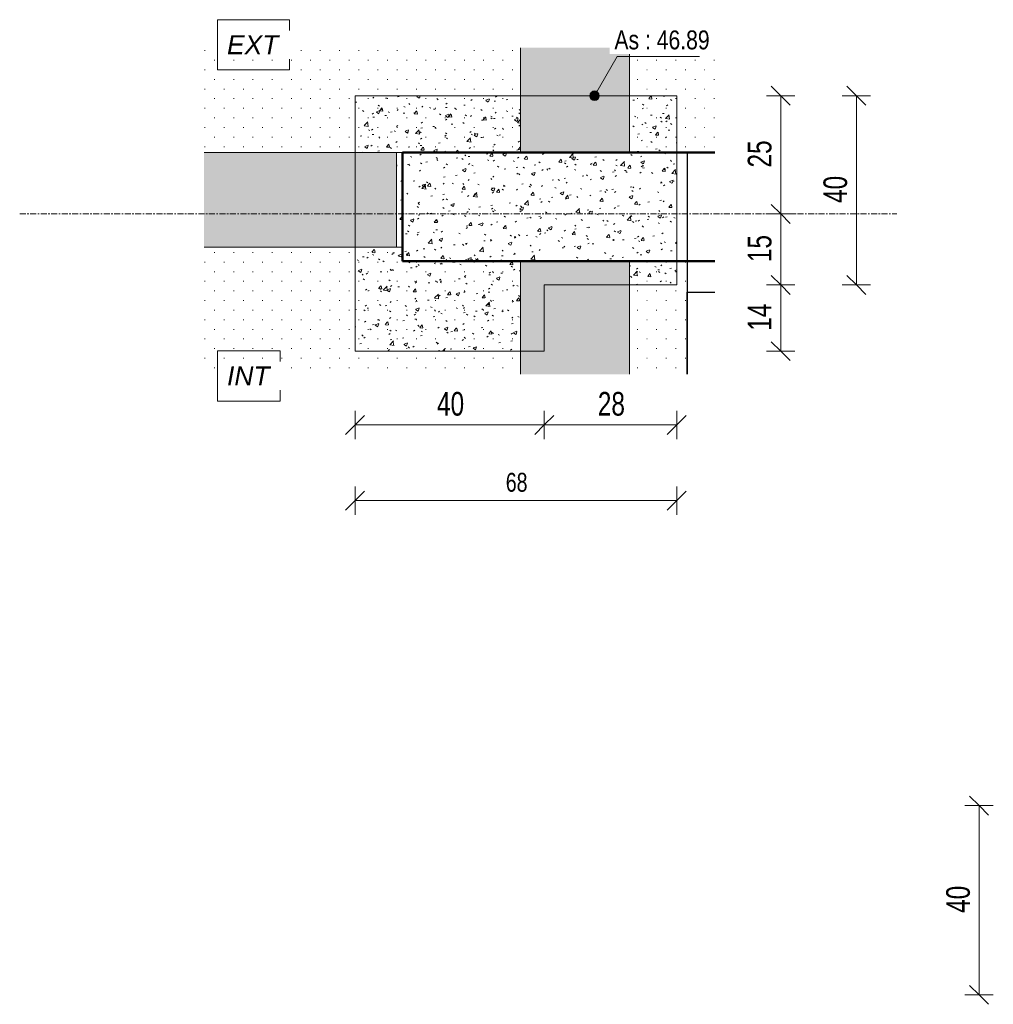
# Model space of a CAD drawing. Header units: millimetres. Extents: x 8507 to 110494, y 1100 to 66219.
# Tile 37 of 38: x 105705 to 107764, y 60068 to 62149. Entities that reach past the tile are written whole.
import ezdxf

# ---------------------------------------------------------------- set-up
doc = ezdxf.new("R2010")
doc.units = ezdxf.units.MM
doc.linetypes.add('Ligne de quadrillage', pattern=[22.225, 12.7, -3.175, 3.175, -3.175])
doc.linetypes.add('Tiret 1_16_', pattern=[3.175, 1.5875, -1.5875])
for name, color, linetype, lineweight in [('A-ANNO-DIMS', 211, 'Continuous', 9), ('A-ANNO-DIMS-20', 211, 'Continuous', 9), ('A-DETL-MBND', 5, 'Continuous', 5), ('A-DOOR', 31, 'Continuous', 9), ('A-WALL', 113, 'Continuous', 9), ('G-ANNO-DIMS', 111, 'Continuous', 9), ('G-ANNO-TEXT', 231, 'Continuous', 9), ('S-GRID', 1, 'Continuous', 9)]:
    doc.layers.add(name, color=color, linetype=linetype, lineweight=lineweight)
doc.styles.add('Arial Narrow_4', font='ARIALN.TTF', dxfattribs={"width": 0.9, "height": 50})
doc.styles.add('Arial Narrow_5', font='ARIALN.TTF', dxfattribs={"width": 0.9, "height": 40})
doc.styles.add('Arial_4', font='arial.ttf', dxfattribs={"width": 0.8, "height": 40})
doc.styles.add('Arial_I_2', font='ariali.ttf', dxfattribs={"height": 40})
doc.dimstyles.new('AB6_1_50_-_GB_4', dxfattribs={"dimscale": 304.8, "dimtxt": 51.171549, "dimasz": 0.131234, "dimexe": 0.098425, "dimexo": 0.0625, "dimgap": 0.016404, "dimtad": 1, "dimdec": 0, "dimlfac": 0.1, "dimdsep": 46, "dimtxsty": 'Arial Narrow_4', "dimblk1": 'OBLIQUE', "dimblk2": 'OBLIQUE', "dimsah": 1, "dimcen": 0.09, "dimazin": 0, "dimtfac": 1, "dimtdec": 4, "dimtix": 1, "dimtmove": 0, "dimatfit": 3, "dimfxl": 0.098425, "dimfxlon": 1, "dimtvp": 1, "dimtolj": 1, "dimtzin": 0, "dimarcsym": 2})
doc.dimstyles.new('AB6_1_50_-_GB_Masqué_1', dxfattribs={"dimscale": 304.8, "dimtxt": 51.171549, "dimasz": 0.131234, "dimexe": 0.098425, "dimexo": 0.0625, "dimgap": 0.016404, "dimtad": 1, "dimdec": 0, "dimlfac": 0.1, "dimdsep": 46, "dimtxsty": 'Arial Narrow_4', "dimblk1": 'OBLIQUE', "dimblk2": 'OBLIQUE', "dimsah": 1, "dimcen": 0.09, "dimazin": 0, "dimtfac": 1, "dimtdec": 4, "dimtix": 1, "dimtmove": 0, "dimatfit": 3, "dimfxl": 0.098425, "dimfxlon": 1, "dimtvp": 1, "dimtfill": 1, "dimtolj": 1, "dimtzin": 0, "dimarcsym": 2})
doc.dimstyles.new('AB6_1_50_-_GB_Opaque', dxfattribs={"dimscale": 304.8, "dimtxt": 40.937239, "dimasz": 0.131234, "dimexe": 0.098425, "dimexo": 0.0625, "dimgap": 0.022966, "dimtad": 1, "dimdec": 0, "dimlfac": 0.1, "dimdsep": 46, "dimtxsty": 'Arial Narrow_5', "dimblk1": 'OBLIQUE', "dimblk2": 'OBLIQUE', "dimsah": 1, "dimcen": 0.09, "dimazin": 0, "dimtfac": 1, "dimtdec": 4, "dimtix": 1, "dimtmove": 0, "dimatfit": 3, "dimfxl": 0.098425, "dimfxlon": 1, "dimtvp": 1, "dimtfill": 1, "dimtolj": 1, "dimtzin": 0, "dimarcsym": 2})
pattern_1 = [(0, (96342.773, -542.27), (0, 40.64), [1.341, -39.299]), (0, (96363.093, -521.95), (0, 40.64), [1.341, -39.299])]

# ---------------------------------------------------------------- blocks, each defined once
blk = doc.blocks.new('G_PORTE_BA - P_asc-3010064-Plot PL 3 variante')
at = {"layer": 'A-DOOR', "lineweight": 25}
for p, q in [((-810, -115), (-810, -57)), ((-636.5, -115), (-810, -115))]:
    blk.add_line(p, q, dxfattribs=at)
blk = doc.blocks.new('G_PORTE_BA - P_asc-V4-Plot PL 3 variante')
at = {"layer": 'A-DETL-MBND', "lineweight": 18}
for p, q in [((-810, -115), (-810, -57)), ((-636.5, -115), (-810, -115))]:
    blk.add_line(p, q, dxfattribs=at)
blk = doc.blocks.new('DIMBLOCK318-Plot PL 3 variante')
at = {"layer": 'A-ANNO-DIMS-20'}
for p, q in [((106414.6, 61292.8), (106414.6, 61322.8)), ((106814.6, 61292.8), (106814.6, 61322.8)), ((106414.6, 61292.8), (106814.6, 61292.8)), ((106414.6, 61292.8), (106414.6, 61262.8)), ((106814.6, 61292.8), (106814.6, 61262.8))]:
    blk.add_line(p, q, dxfattribs=at)
at = {"layer": 'A-ANNO-DIMS-20', "lineweight": 18}
for p, q in [((106414.6, 61292.8), (106434.6, 61312.8)), ((106814.6, 61292.8), (106834.6, 61312.8)), ((106414.6, 61292.8), (106394.6, 61272.8)), ((106814.6, 61292.8), (106794.6, 61272.8))]:
    blk.add_line(p, q, dxfattribs=at)
at = {"layer": 'A-ANNO-DIMS-20', "color": 0, "insert": (106587.8, 61362.4), "char_height": 50, "width": 64.33, "attachment_point": 1, "line_spacing_factor": 0.974696, "style": 'Arial Narrow_4', "bg_fill": 3, "box_fill_scale": 1.25, "bg_fill_color": 256, "bg_fill_true_color": 13158600, "bg_fill_transparency": 0}
blk.add_mtext('40', dxfattribs=at)
blk = doc.blocks.new('_Oblique')
at = {"color": 0, "linetype": 'ByBlock', "lineweight": -2}
blk.add_line((-0.5, -0.5), (0.5, 0.5), dxfattribs=at)
blk = doc.blocks.new('DIMBLOCK319-Plot PL 3 variante')
at = {"layer": 'A-ANNO-DIMS-20'}
for p, q in [((106814.6, 61292.8), (106814.6, 61322.8)), ((107094.6, 61292.8), (107094.6, 61322.8)), ((106814.6, 61292.8), (107094.6, 61292.8)), ((106814.6, 61292.8), (106814.6, 61262.8)), ((107094.6, 61292.8), (107094.6, 61262.8))]:
    blk.add_line(p, q, dxfattribs=at)
at = {"layer": 'A-ANNO-DIMS-20', "lineweight": 18}
for p, q in [((106814.6, 61292.8), (106834.6, 61312.8)), ((107094.6, 61292.8), (107114.6, 61312.8)), ((106814.6, 61292.8), (106794.6, 61272.8)), ((107094.6, 61292.8), (107074.6, 61272.8))]:
    blk.add_line(p, q, dxfattribs=at)
at = {"layer": 'A-ANNO-DIMS-20', "color": 0, "insert": (106927.8, 61362.4), "char_height": 50, "width": 64.33, "attachment_point": 1, "line_spacing_factor": 0.974696, "style": 'Arial Narrow_4', "bg_fill": 3, "box_fill_scale": 1.25, "bg_fill_color": 256, "bg_fill_true_color": 13158600, "bg_fill_transparency": 0}
blk.add_mtext('28', dxfattribs=at)
blk = doc.blocks.new('DIMBLOCK320-Plot PL 3 variante')
at = {"layer": 'A-ANNO-DIMS-20', "lineweight": 18}
for p, q in [((107314.4, 61588.6), (107294.4, 61608.6)), ((107314.4, 61588.6), (107334.4, 61568.6)), ((107314.4, 61448.6), (107294.4, 61468.6)), ((107314.4, 61448.6), (107334.4, 61428.6))]:
    blk.add_line(p, q, dxfattribs=at)
at = {"layer": 'A-ANNO-DIMS-20'}
for p, q in [((107314.4, 61588.6), (107284.4, 61588.6)), ((107314.4, 61448.6), (107314.4, 61588.6)), ((107314.4, 61588.6), (107344.4, 61588.6)), ((107314.4, 61448.6), (107284.4, 61448.6)), ((107314.4, 61448.6), (107344.4, 61448.6))]:
    blk.add_line(p, q, dxfattribs=at)
at = {"layer": 'A-ANNO-DIMS-20', "color": 0, "insert": (107244.8, 61491.8), "char_height": 50, "width": 64.33, "attachment_point": 1, "rotation": 90, "line_spacing_factor": 0.974696, "style": 'Arial Narrow_4', "bg_fill": 3, "box_fill_scale": 1.25, "bg_fill_color": 256, "bg_fill_true_color": 13158600, "bg_fill_transparency": 0}
blk.add_mtext('14', dxfattribs=at)
blk = doc.blocks.new('DIMBLOCK321-Plot PL 3 variante')
at = {"layer": 'A-ANNO-DIMS-20', "lineweight": 18}
for p, q in [((107314.4, 61738.6), (107294.4, 61758.6)), ((107314.4, 61738.6), (107334.4, 61718.6)), ((107314.4, 61588.6), (107294.4, 61608.6)), ((107314.4, 61588.6), (107334.4, 61568.6))]:
    blk.add_line(p, q, dxfattribs=at)
at = {"layer": 'A-ANNO-DIMS-20'}
for p, q in [((107314.4, 61738.6), (107284.4, 61738.6)), ((107314.4, 61588.6), (107314.4, 61738.6)), ((107314.4, 61738.6), (107344.4, 61738.6)), ((107314.4, 61588.6), (107284.4, 61588.6)), ((107314.4, 61588.6), (107344.4, 61588.6))]:
    blk.add_line(p, q, dxfattribs=at)
at = {"layer": 'A-ANNO-DIMS-20', "color": 0, "insert": (107244.8, 61636.8), "char_height": 50, "width": 64.33, "attachment_point": 1, "rotation": 90, "line_spacing_factor": 0.974696, "style": 'Arial Narrow_4', "bg_fill": 3, "box_fill_scale": 1.25, "bg_fill_color": 256, "bg_fill_true_color": 13158600, "bg_fill_transparency": 0}
blk.add_mtext('15', dxfattribs=at)
blk = doc.blocks.new('DIMBLOCK322-Plot PL 3 variante')
at = {"layer": 'A-ANNO-DIMS-20', "lineweight": 18}
for p, q in [((107314.4, 61988.6), (107294.4, 62008.6)), ((107314.4, 61988.6), (107334.4, 61968.6)), ((107314.4, 61738.6), (107294.4, 61758.6)), ((107314.4, 61738.6), (107334.4, 61718.6))]:
    blk.add_line(p, q, dxfattribs=at)
at = {"layer": 'A-ANNO-DIMS-20'}
for p, q in [((107314.4, 61988.6), (107284.4, 61988.6)), ((107314.4, 61738.6), (107314.4, 61988.6)), ((107314.4, 61988.6), (107344.4, 61988.6)), ((107314.4, 61738.6), (107284.4, 61738.6)), ((107314.4, 61738.6), (107344.4, 61738.6))]:
    blk.add_line(p, q, dxfattribs=at)
at = {"layer": 'A-ANNO-DIMS-20', "color": 0, "insert": (107244.8, 61836.8), "char_height": 50, "width": 64.33, "attachment_point": 1, "rotation": 90, "line_spacing_factor": 0.974696, "style": 'Arial Narrow_4', "bg_fill": 3, "box_fill_scale": 1.25, "bg_fill_color": 256, "bg_fill_true_color": 13158600, "bg_fill_transparency": 0}
blk.add_mtext('25', dxfattribs=at)
blk = doc.blocks.new('DIMBLOCK323-Plot PL 3 variante')
at = {"layer": 'A-ANNO-DIMS-20', "lineweight": 18}
for p, q in [((107474.4, 61988.6), (107454.4, 62008.6)), ((107474.4, 61988.6), (107494.4, 61968.6)), ((107474.4, 61588.6), (107454.4, 61608.6)), ((107474.4, 61588.6), (107494.4, 61568.6))]:
    blk.add_line(p, q, dxfattribs=at)
at = {"layer": 'A-ANNO-DIMS-20'}
for p, q in [((107474.4, 61988.6), (107444.4, 61988.6)), ((107474.4, 61588.6), (107474.4, 61988.6)), ((107474.4, 61988.6), (107504.4, 61988.6)), ((107474.4, 61588.6), (107444.4, 61588.6)), ((107474.4, 61588.6), (107504.4, 61588.6))]:
    blk.add_line(p, q, dxfattribs=at)
at = {"layer": 'A-ANNO-DIMS-20', "color": 0, "insert": (107404.8, 61761.8), "char_height": 50, "width": 64.33, "attachment_point": 1, "rotation": 90, "line_spacing_factor": 0.974696, "style": 'Arial Narrow_4', "bg_fill": 3, "box_fill_scale": 1.25, "bg_fill_color": 256, "bg_fill_true_color": 13158600, "bg_fill_transparency": 0}
blk.add_mtext('40', dxfattribs=at)
blk = doc.blocks.new('DIMBLOCK324-Plot PL 3 variante')
at = {"layer": 'A-ANNO-DIMS-20'}
for p, q in [((106414.6, 61132.8), (106414.6, 61162.8)), ((107094.6, 61132.8), (107094.6, 61162.8)), ((106414.6, 61132.8), (107094.6, 61132.8)), ((106414.6, 61132.8), (106414.6, 61102.8)), ((107094.6, 61132.8), (107094.6, 61102.8))]:
    blk.add_line(p, q, dxfattribs=at)
at = {"layer": 'A-ANNO-DIMS-20', "lineweight": 18}
for p, q in [((106414.6, 61132.8), (106434.6, 61152.8)), ((107094.6, 61132.8), (107114.6, 61152.8)), ((106414.6, 61132.8), (106394.6, 61112.8)), ((107094.6, 61132.8), (107074.6, 61112.8))]:
    blk.add_line(p, q, dxfattribs=at)
at = {"layer": 'A-ANNO-DIMS-20', "color": 0, "insert": (106733.2, 61191.5), "char_height": 40, "width": 51.464, "attachment_point": 1, "line_spacing_factor": 0.974696, "style": 'Arial Narrow_5', "bg_fill": 3, "box_fill_scale": 1.25, "bg_fill_color": 256, "bg_fill_true_color": 13158600, "bg_fill_transparency": 0}
blk.add_mtext('68', dxfattribs=at)
blk = doc.blocks.new('DIMBLOCK325-Plot PL 4 variante')
at = {"layer": 'A-ANNO-DIMS-20', "lineweight": 18}
for p, q in [((107734, 60488.2), (107714, 60508.2)), ((107734, 60488.2), (107754, 60468.2)), ((107734, 60088.2), (107714, 60108.2)), ((107734, 60088.2), (107754, 60068.2))]:
    blk.add_line(p, q, dxfattribs=at)
at = {"layer": 'A-ANNO-DIMS-20'}
for p, q in [((107734, 60488.2), (107704, 60488.2)), ((107734, 60088.2), (107734, 60488.2)), ((107734, 60488.2), (107764, 60488.2)), ((107734, 60088.2), (107704, 60088.2)), ((107734, 60088.2), (107764, 60088.2))]:
    blk.add_line(p, q, dxfattribs=at)
at = {"layer": 'A-ANNO-DIMS-20', "color": 0, "insert": (107664.4, 60261.4), "char_height": 50, "width": 64.33, "attachment_point": 1, "rotation": 90, "line_spacing_factor": 0.974696, "style": 'Arial Narrow_4'}
blk.add_mtext('40', dxfattribs=at)

msp = doc.modelspace()

# ---------------------------------------------------------------- hatches: boundary and pattern name
at = {"layer": 'A-DETL-MBND', "lineweight": 18}
h = msp.add_hatch(dxfattribs=at)
h.set_pattern_fill('FP_30', color=55, style=0, pattern_type=2)
h.set_pattern_definition(pattern_1)
h.paths.add_polyline_path([(106764.6, 61868.6), (106764.6, 62089.8), (106095.2, 62089.8), (106095.2, 61868.6), (106764.6, 61868.6)])
h.paths.add_polyline_path([(107175, 61868.6), (107175, 62089.8), (106994.6, 62089.8), (106994.6, 61868.6), (106994.6, 61868.6)])
at = {"layer": 'A-DETL-MBND'}
for points in [[(106994.6, 61868.6), (106994.6, 62089.8), (106764.6, 62089.8), (106764.6, 61868.6), (106797.9, 61868.6)], [(106095.2, 61668.6), (106501.9, 61668.6), (106501.9, 61868.6), (106095.2, 61868.6), (106095.2, 61805.7)], [(106796, 61400), (106994.6, 61400), (106994.6, 61638.6), (106764.6, 61638.6), (106764.6, 61400), (106773.4, 61400)]]:
    msp.add_hatch(color=254, dxfattribs=at).paths.add_polyline_path(points)
at = {"layer": 'A-DETL-MBND', "linetype": 'Tiret 1_16_', "lineweight": 18}
h = msp.add_hatch(dxfattribs=at)
h.set_pattern_fill('FP_28', color=50, style=0, pattern_type=2)
h.set_pattern_definition([(50, (96342.773, -542.27), (72.873764, -6.37607), [7.62, -83.82]), (355, (96342.77, -542.27), (-14.09699, 76.42244), [6.096, -67.056]), (100.451, (96348.845, -542.8), (58.776964, 70.04687), [6.476, -71.236]), (46.184, (96342.77, -521.95), (108.43142, -16.81745), [11.43, -125.73]), (96.636, (96351.81, -523.35), (94.961, 98.97089), [9.714, -106.854]), (351.184, (96342.77, -521.95), (94.96227, 98.97018), [9.144, -100.584]), (21, (96352.933, -527.03), (60.64565, -40.90654), [7.62, -83.82]), (326, (96352.93, -527.03), (24.72083, 73.67493), [6.096, -67.056]), (71.451, (96357.986, -530.44), (85.36689, 32.76874), [6.476, -71.236]), (37.5, (96342.773, -542.27), (1.235525, 33.822432), [3.353, -62.89, 3.353, -64.719, -67.31]), (37.5, (96342.773, -542.27), (1.235525, 33.822432), [-134.315, 3.353, -63.957]), (7.5, (96342.773, -542.27), (26.728146, 40.07255), [3.353, -35.458, 3.353, -61.366, -25.654]), (7.5, (96342.773, -542.27), (26.728146, 40.07255), [-103.53, 3.353, -22.301]), (327.5, (96320.116, -542.27), (54.236318, -2.292117), [3.353, -22.047, 3.353, -75.895, -105.156]), (327.5, (96320.116, -542.27), (54.236318, -2.292117), [-104.648, 3.353, -101.803]), (317.5, (96309.956, -542.27), (59.25158, 10.17014), [3.353, -29.667, 3.353, -49.276, -74.676]), (317.5, (96309.956, -542.27), (59.25158, 10.17014), [-85.649, 3.353, -71.323])])
h.paths.add_polyline_path([(106764.6, 61448.6), (106764.6, 61638.6), (106994.6, 61638.6), (106994.6, 61588.6), (107094.6, 61588.6), (107094.6, 61988.6), (106994.6, 61988.6), (106994.6, 61868.6), (106764.6, 61868.6), (106764.6, 61988.6), (106414.6, 61988.6), (106414.6, 61868.6), (106501.9, 61868.6), (106501.9, 61668.6), (106414.6, 61668.6), (106414.6, 61448.6), (106635.2, 61448.6)])
at = {"layer": 'A-DETL-MBND', "lineweight": 18}
h = msp.add_hatch(dxfattribs=at)
h.set_pattern_fill('FP_31', color=55, style=0, pattern_type=2)
h.set_pattern_definition(pattern_1)
h.paths.add_polyline_path([(106796, 61400), (107117, 61400), (107117, 61638.6), (106994.6, 61638.6), (106994.6, 61400)])
h.paths.add_polyline_path([(106095.2, 61400), (106764.6, 61400), (106764.6, 61638.6), (106514.6, 61638.6), (106514.6, 61668.6), (106095.2, 61668.6), (106095.2, 61606.3)])
at = {"layer": 'G-ANNO-DIMS'}
h = msp.add_hatch(color=256, dxfattribs=at)
edge = h.paths.add_edge_path()
edge.add_arc((106920.9, 61988.6), 10, 0, 360)

# ---------------------------------------------------------------- linework, layer by layer
at = {"layer": 'A-DETL-MBND', "color": 50, "lineweight": 18}
for p, q in [((106764.6, 62089.8), (106764.6, 61868.6)), ((106764.6, 61868.6), (106764.6, 62089.8)), ((106994.6, 61868.6), (106994.6, 62089.8)), ((106994.6, 61868.6), (106994.6, 62089.8)), ((106414.6, 61868.6), (106095.2, 61868.6)), ((106095.2, 61868.6), (106501.9, 61868.6)), ((106414.6, 61668.6), (106414.6, 61868.6)), ((106414.6, 61868.6), (106501.9, 61868.6)), ((106414.6, 61868.6), (106414.6, 61668.6)), ((106501.9, 61668.6), (106501.9, 61868.6)), ((106501.9, 61868.6), (106501.9, 61668.6)), ((106764.6, 61868.6), (106994.6, 61868.6)), ((106994.6, 61868.6), (106764.6, 61868.6)), ((106095.2, 61668.6), (106414.6, 61668.6)), ((106095.2, 61668.6), (106501.9, 61668.6)), ((106501.9, 61668.6), (106414.6, 61668.6)), ((106994.6, 61638.6), (106764.6, 61638.6)), ((106764.6, 61638.6), (106764.6, 61400)), ((106764.6, 61638.6), (106994.6, 61638.6)), ((106764.6, 61400), (106764.6, 61638.6)), ((106764.6, 61400), (106764.6, 61638.6)), ((106764.6, 61400), (106764.6, 61638.6)), ((106994.6, 61400), (106994.6, 61638.6)), ((106994.6, 61400), (106994.6, 61638.6)), ((106994.6, 61400), (106994.6, 61638.6)), ((106994.6, 61400), (106994.6, 61638.6))]:
    msp.add_line(p, q, dxfattribs=at)
at = {"layer": 'A-DETL-MBND', "color": 50, "linetype": 'Tiret 1_16_', "lineweight": 18}
for p, q in [((106414.6, 61868.6), (106414.6, 61988.6)), ((106414.6, 61988.6), (107094.6, 61988.6)), ((107094.6, 61988.6), (106414.6, 61988.6)), ((106414.6, 61988.6), (106414.6, 61448.6)), ((107094.6, 61988.6), (107094.6, 61588.6)), ((107094.6, 61588.6), (107094.6, 61988.6)), ((106414.6, 61448.6), (106414.6, 61868.6)), ((106814.6, 61588.6), (106814.6, 61448.6)), ((107094.6, 61588.6), (106814.6, 61588.6)), ((106814.6, 61588.6), (107094.6, 61588.6)), ((106814.6, 61448.6), (106814.6, 61588.6)), ((106814.6, 61448.6), (106414.6, 61448.6)), ((106414.6, 61448.6), (106814.6, 61448.6))]:
    msp.add_line(p, q, dxfattribs=at)
at = {"layer": 'A-DETL-MBND', "lineweight": 18}
for p, q in [((107117.3, 61400), (107117.4, 61869.7)), ((107117.4, 61869.7), (107175, 61869.7)), ((107175, 61868.6), (106095.2, 61868.6)), ((107117, 61400), (107117, 61868.6)), ((106095.2, 61668.6), (106514.6, 61668.6)), ((106514.6, 61668.6), (106514.6, 61638.6)), ((106514.6, 61638.6), (107117, 61638.6)), ((107117, 61638.6), (107117, 61400)), ((107175, 61573.6), (107117, 61573.6))]:
    msp.add_line(p, q, dxfattribs=at)
at = {"layer": 'A-WALL', "lineweight": 50}
for p, q in [((106514.6, 61868.6), (107175, 61868.6)), ((106514.6, 61638.6), (106514.6, 61868.6)), ((107175, 61638.6), (106514.6, 61638.6))]:
    msp.add_line(p, q, dxfattribs=at)
at = {"layer": 'G-ANNO-DIMS'}
for p, q in [((106920.9, 61988.6), (106968.6, 62071.2)), ((106968.6, 62071.2), (107142.5, 62071.2))]:
    msp.add_line(p, q, dxfattribs=at)
msp.add_circle((106920.9, 61988.6), 10, dxfattribs=at)
at = {"layer": 'G-ANNO-TEXT', "color": 130, "flags": 128}
for points in [[(106123.8, 62149.2), (106276.2, 62149.2), (106276.2, 62043), (106123.8, 62043)], [(106123.8, 61449.2), (106256.4, 61449.2), (106256.4, 61343), (106123.8, 61343)]]:
    msp.add_lwpolyline(points, close=True, dxfattribs=at)
at = {"layer": 'S-GRID', "linetype": 'Ligne de quadrillage'}
msp.add_line((105705.4, 61738.6), (107559.9, 61738.6), dxfattribs=at)

# ---------------------------------------------------------------- block references
at = {"layer": 'A-DETL-MBND', "lineweight": 18, "rotation": 269.9999999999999}
msp.add_blockref('G_PORTE_BA - P_asc-V4-Plot PL 3 variante', (107232, 60763.6), dxfattribs=at)
at = {"layer": 'A-DOOR', "lineweight": 25, "rotation": 269.9999999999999}
msp.add_blockref('G_PORTE_BA - P_asc-3010064-Plot PL 3 variante', (107232, 60763.6), dxfattribs=at)

# ---------------------------------------------------------------- dimensions: what is measured, and where the dimension line sits
at = {"layer": 'A-ANNO-DIMS'}
for base, p1, p2, dimstyle, override, picture, middle in [((107314.4, 61588.6), (107284.4, 61448.6), (107284.4, 61588.6), 'AB6_1_50_-_GB_Masqué_1', {"dimpost": '<>', "dimfxl": 140.000085}, 'DIMBLOCK320-Plot PL 3 variante', (107284.3, 61518.6)), ((107734, 60488.2), (107764, 60088.2), (107764, 60488.2), 'AB6_1_50_-_GB_4', {"dimpost": '<>', "dimfxl": 400}, 'DIMBLOCK325-Plot PL 4 variante', (107703.5, 60288.2))]:
    dim = msp.add_linear_dim(base=base, p1=p1, p2=p2, angle=90, dimstyle=dimstyle, override=override, dxfattribs=at)
    dim.commit()
    dim.dimension.update_dxf_attribs({"geometry": picture, "text_midpoint": middle})
for base, p1, p2, dimstyle, override, picture, middle in [((106814.6, 61292.8), (106414.6, 61322.8), (106814.6, 61322.8), 'AB6_1_50_-_GB_Masqué_1', {"dimpost": '<>', "dimfxl": 400}, 'DIMBLOCK318-Plot PL 3 variante', (106614.6, 61323.3)), ((107094.6, 61132.8), (106414.6, 61162.8), (107094.6, 61162.8), 'AB6_1_50_-_GB_Opaque', {"dimpost": '<>', "dimfxl": 679.9998}, 'DIMBLOCK324-Plot PL 3 variante', (106754.6, 61160.2))]:
    dim = msp.add_linear_dim(base=base, p1=p1, p2=p2, dimstyle=dimstyle, override=override, dxfattribs=at)
    dim.commit()
    dim.dimension.update_dxf_attribs({"geometry": picture, "text_midpoint": middle})

# ---------------------------------------------------------------- next in the draw order: texts
at = {"layer": 'G-ANNO-DIMS', "insert": (106962.9, 62126.5), "char_height": 40, "width": 237.996, "attachment_point": 1, "line_spacing_factor": 0.941778, "style": 'Arial_4', "bg_fill": 3, "box_fill_scale": 1.25, "bg_fill_color": 256, "bg_fill_true_color": 13158600, "bg_fill_transparency": 0}
msp.add_mtext('As : 46.89', dxfattribs=at)
at = {"layer": 'G-ANNO-TEXT', "color": 7, "char_height": 40, "attachment_point": 1, "style": 'Arial_I_2', "bg_fill": 3, "box_fill_scale": 1.25, "bg_fill_color": 256, "bg_fill_true_color": 13158600, "bg_fill_transparency": 0}
for s, insert, width in [('EXT', (106143.8, 62116.3), 134.684), ('INT', (106143.8, 61416.3), 110.633)]:
    msp.add_mtext(s, dxfattribs=dict(at, insert=insert, width=width))

# ---------------------------------------------------------------- next in the draw order: dimensions: what is measured, and where the dimension line sits
at = {"layer": 'A-ANNO-DIMS'}
for base, p1, p2, override, picture, middle in [((107474.4, 61988.6), (107444.4, 61588.6), (107444.4, 61988.6), {"dimpost": '<>', "dimfxl": 399.999915}, 'DIMBLOCK323-Plot PL 3 variante', (107443.9, 61788.6)), ((107314.4, 61738.6), (107284.4, 61588.6), (107284.4, 61738.6), {"dimpost": '<>', "dimfxl": 150}, 'DIMBLOCK321-Plot PL 3 variante', (107283.9, 61663.6))]:
    dim = msp.add_linear_dim(base=base, p1=p1, p2=p2, angle=90, dimstyle='AB6_1_50_-_GB_Masqué_1', override=override, dxfattribs=at)
    dim.commit()
    dim.dimension.update_dxf_attribs({"geometry": picture, "text_midpoint": middle})
dim = msp.add_linear_dim(base=(107094.6, 61292.8), p1=(106814.6, 61322.8), p2=(107094.6, 61322.8), dimstyle='AB6_1_50_-_GB_Masqué_1', override={"dimpost": '<>', "dimfxl": 279.9998}, dxfattribs=at)
dim.commit()
dim.dimension.update_dxf_attribs({"geometry": 'DIMBLOCK319-Plot PL 3 variante', "text_midpoint": (106954.6, 61323.3)})

# ---------------------------------------------------------------- next in the draw order: dimensions: what is measured, and where the dimension line sits
dim = msp.add_linear_dim(base=(107314.4, 61988.6), p1=(107284.4, 61738.6), p2=(107284.4, 61988.6), angle=90, dimstyle='AB6_1_50_-_GB_Masqué_1', override={"dimpost": '<>', "dimfxl": 249.999915}, dxfattribs=at)
dim.commit()
dim.dimension.update_dxf_attribs({"geometry": 'DIMBLOCK322-Plot PL 3 variante', "text_midpoint": (107283.9, 61863.6)})

doc.saveas('drawing.dxf')
